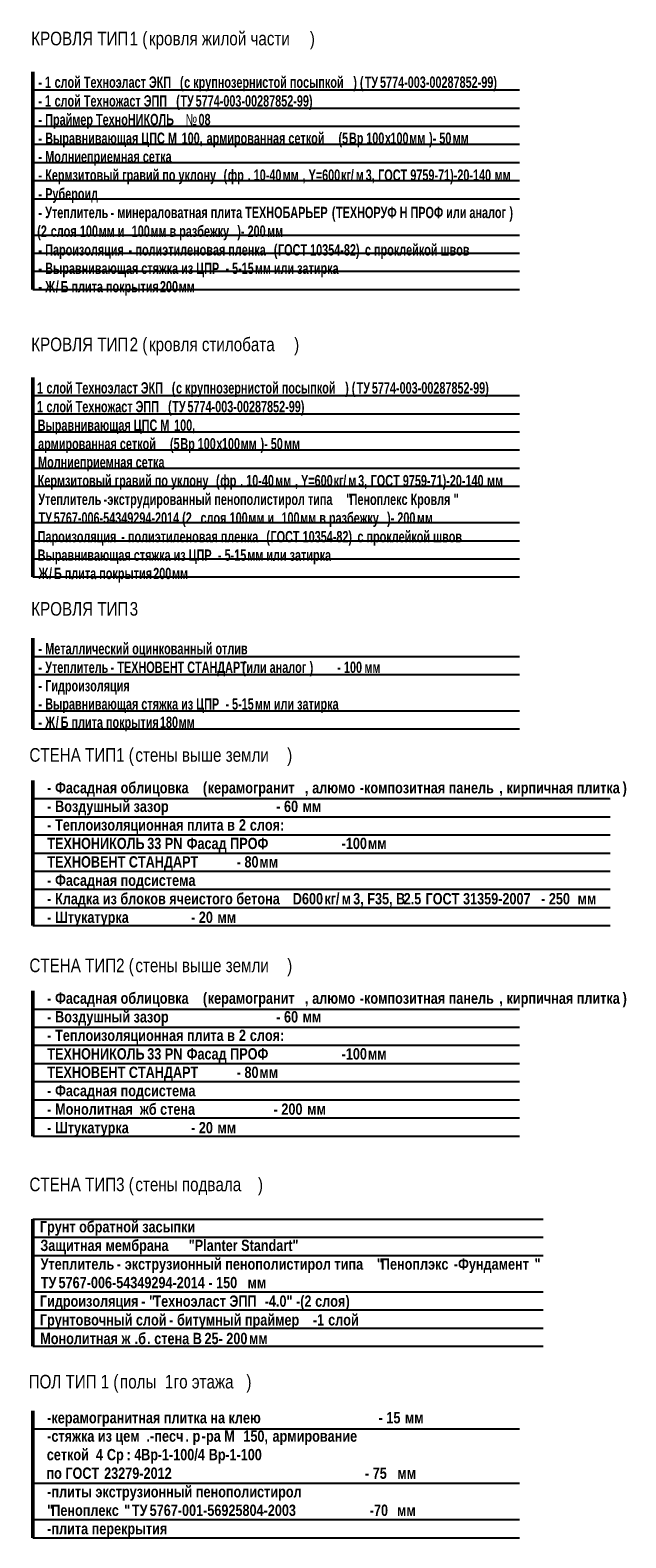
# Model space of a CAD drawing. Header units: millimetres. Extents: x -5898314 to 1055204, y -720802 to 1562611.
# Tile 133 of 256: x -312092 to -298974, y -51197 to -17953. Entities that reach past the tile are written whole.
import ezdxf

# ---------------------------------------------------------------- set-up
doc = ezdxf.new("R2010")
doc.units = ezdxf.units.MM
for name, color, linetype, lineweight in [('Общий01', 7, 'Continuous', 13), ('Стена_ кирпичная кладка нес.', 7, 'Continuous', 70), ('Текст_ общее', 7, 'Continuous', 25)]:
    doc.layers.add(name, color=color, linetype=linetype, lineweight=lineweight)
doc.styles.add('MtXpl_Century_Gothic', font='GOTHIC.TTF')
doc.styles.add('MtXpl_Century_Gothic_1', font='GOTHICB.TTF')
doc.styles.add('MtXpl_Segoe_UI_Symbo', font='seguisym.ttf')

# ---------------------------------------------------------------- blocks, each defined once
blk = doc.blocks.new('разрез1-1')
at = {"layer": 'Общий01', "color": 7, "linetype": 'Continuous', "lineweight": 50, "transparency": 33554687}
for p, q in [((-60927, -141435), (-60927, -146235)), ((-60927, -148175), (-60927, -152575)), ((-60927, -153925), (-60927, -155925)), ((-60927, -160262), (-60927, -157062)), ((-60927, -164902), (-60927, -161702)), ((-60927, -166735), (-60927, -169535)), ((-60927, -173759), (-60927, -170959))]:
    blk.add_line(p, q, dxfattribs=at)
at = {"layer": 'Общий01', "color": 7, "linetype": 'Continuous', "lineweight": 25, "transparency": 33554687}
for p, q in [((-60927, -141835), (-50207, -141835)), ((-60927, -142235), (-50207, -142235)), ((-60927, -142635), (-50207, -142635)), ((-60927, -143035), (-50207, -143035)), ((-60927, -143435), (-50207, -143435)), ((-60927, -143835), (-50207, -143835)), ((-60927, -144235), (-50207, -144235)), ((-60927, -145035), (-50207, -145035)), ((-60927, -145435), (-50207, -145435)), ((-60927, -145835), (-50207, -145835)), ((-60927, -146235), (-50207, -146235)), ((-60927, -148575), (-50207, -148575)), ((-60927, -148975), (-50207, -148975)), ((-60927, -149375), (-50207, -149375)), ((-60927, -149775), (-50207, -149775)), ((-60927, -150175), (-50207, -150175)), ((-60927, -150575), (-50207, -150575)), ((-60927, -151375), (-50207, -151375)), ((-60927, -151775), (-50207, -151775)), ((-60927, -152175), (-50207, -152175)), ((-60927, -152575), (-50207, -152575)), ((-60927, -154325), (-50207, -154325)), ((-60927, -154725), (-50207, -154725)), ((-60927, -155525), (-50207, -155525)), ((-60927, -155925), (-50207, -155925)), ((-60927, -157462), (-48207, -157462)), ((-60927, -157862), (-48207, -157862)), ((-60927, -158262), (-48207, -158262)), ((-60927, -158662), (-48207, -158662)), ((-60927, -159062), (-48207, -159062)), ((-60927, -159462), (-48207, -159462)), ((-60927, -159862), (-48207, -159862)), ((-60927, -160262), (-48207, -160262)), ((-60927, -162102), (-50207, -162102)), ((-60927, -162502), (-50207, -162502)), ((-60927, -162902), (-50207, -162902)), ((-60927, -163302), (-50207, -163302)), ((-60927, -163702), (-50207, -163702)), ((-60927, -164102), (-50207, -164102)), ((-60927, -164502), (-50207, -164502)), ((-60927, -164902), (-50207, -164902)), ((-60927, -166735), (-49687, -166735)), ((-60927, -167135), (-49687, -167135)), ((-60927, -167535), (-49687, -167535)), ((-60927, -168335), (-49687, -168335)), ((-60927, -168735), (-49687, -168735)), ((-60927, -169135), (-49687, -169135)), ((-60927, -169535), (-49687, -169535)), ((-60927, -171359), (-50207, -171359)), ((-60927, -172559), (-50207, -172559)), ((-60927, -173359), (-50207, -173359)), ((-60927, -173759), (-50207, -173759))]:
    blk.add_line(p, q, dxfattribs=at)
at = {"layer": 'Стена_ кирпичная кладка нес.', "color": 7, "transparency": 33554687}
for s, style, width, p in [('- 1 ', 'MtXpl_Century_Gothic_1', 0.714286, (-60803, -141790)), ('слой Техноэласт ЭКП ', 'MtXpl_Century_Gothic_1', 0.714286, (-60445, -141790)), ('(', 'MtXpl_Century_Gothic_1', 0.714286, (-57684, -141790)), ('с крупнозернистой посыпкой', 'MtXpl_Century_Gothic_1', 0.714286, (-57592, -141790)), (') (', 'MtXpl_Century_Gothic_1', 0.714286, (-53867, -141790)), ('ТУ ', 'MtXpl_Century_Gothic_1', 0.714286, (-53615, -141790)), ('5774-003-00287852-99)', 'MtXpl_Century_Gothic_1', 0.714286, (-53279, -141790)), ('- 1 ', 'MtXpl_Century_Gothic_1', 0.714286, (-60803, -142203)), ('слой Техножаст ЭПП ', 'MtXpl_Century_Gothic_1', 0.714286, (-60445, -142203)), ('(', 'MtXpl_Century_Gothic_1', 0.714286, (-57767, -142203)), ('ТУ ', 'MtXpl_Century_Gothic_1', 0.714286, (-57675, -142203)), ('5774-003-00287852-99)', 'MtXpl_Century_Gothic_1', 0.714286, (-57340, -142203)), ('- ', 'MtXpl_Century_Gothic_1', 0.714286, (-60803, -142614)), ('Праймер ТехноНИКОЛЬ ', 'MtXpl_Century_Gothic_1', 0.714286, (-60652, -142614)), ('№', 'MtXpl_Segoe_UI_Symbo', 0.714286, (-57562, -142614)), ('08', 'MtXpl_Century_Gothic_1', 0.714286, (-57276, -142614)), ('- ', 'MtXpl_Century_Gothic_1', 0.714286, (-60803, -143025)), ('Выравнивающая ЦПС М', 'MtXpl_Century_Gothic_1', 0.714286, (-60652, -143025)), ('100, ', 'MtXpl_Century_Gothic_1', 0.714286, (-57648, -143025)), ('армированная сеткой ', 'MtXpl_Century_Gothic_1', 0.714286, (-57097, -143025)), ('(5', 'MtXpl_Century_Gothic_1', 0.714286, (-54193, -143025)), ('Вр ', 'MtXpl_Century_Gothic_1', 0.714286, (-53963, -143025)), ('100', 'MtXpl_Century_Gothic_1', 0.714286, (-53582, -143025)), ('х', 'MtXpl_Century_Gothic_1', 0.714286, (-53169, -143025)), ('100', 'MtXpl_Century_Gothic_1', 0.714286, (-53049, -143025)), ('мм', 'MtXpl_Century_Gothic_1', 0.714286, (-52635, -143025)), (')- 50', 'MtXpl_Century_Gothic_1', 0.714286, (-52198, -143025)), ('мм', 'MtXpl_Century_Gothic_1', 0.714286, (-51680, -143025)), ('Молниеприемная сетка', 'MtXpl_Century_Gothic_1', 0.714286, (-60652, -143432)), ('- ', 'MtXpl_Century_Gothic_1', 0.714286, (-60803, -143432)), ('Кермзитовый гравий по уклону ', 'MtXpl_Century_Gothic_1', 0.714286, (-60652, -143839)), ('(', 'MtXpl_Century_Gothic_1', 0.714286, (-56724, -143839)), ('фр', 'MtXpl_Century_Gothic_1', 0.714286, (-56632, -143839)), ('. 10-40', 'MtXpl_Century_Gothic_1', 0.714286, (-56193, -143839)), (', Y=600', 'MtXpl_Century_Gothic_1', 0.714286, (-54985, -143839)), ('/', 'MtXpl_Century_Gothic_1', 0.714286, (-53922, -143839)), ('3, ', 'MtXpl_Century_Gothic_1', 0.714286, (-53594, -143839)), ('ГОСТ ', 'MtXpl_Century_Gothic_1', 0.714286, (-53319, -143839)), ('9759-71)-20-140', 'MtXpl_Century_Gothic_1', 0.714286, (-52611, -143839)), ('- ', 'MtXpl_Century_Gothic_1', 0.714286, (-60803, -143839)), ('мм', 'MtXpl_Century_Gothic_1', 0.714286, (-55422, -143839)), ('кг', 'MtXpl_Century_Gothic_1', 0.714286, (-54136, -143839)), ('м', 'MtXpl_Century_Gothic_1', 0.714286, (-53813, -143839)), ('мм', 'MtXpl_Century_Gothic_1', 0.714286, (-50756, -143839)), ('- ', 'MtXpl_Century_Gothic_1', 0.714286, (-60803, -144251)), ('Рубероид', 'MtXpl_Century_Gothic_1', 0.714286, (-60652, -144251)), ('- ', 'MtXpl_Century_Gothic_1', 0.714286, (-60803, -144663)), ('Утеплитель ', 'MtXpl_Century_Gothic_1', 0.714286, (-60652, -144663)), ('- ', 'MtXpl_Century_Gothic_1', 0.714286, (-59214, -144663)), ('минераловатная плита ТЕХНОБАРЬЕР ', 'MtXpl_Century_Gothic_1', 0.714286, (-59063, -144663)), ('(', 'MtXpl_Century_Gothic_1', 0.714286, (-54339, -144663)), ('ТЕХНОРУФ Н ПРОФ или аналог', 'MtXpl_Century_Gothic_1', 0.714286, (-54247, -144663)), (')', 'MtXpl_Century_Gothic_1', 0.714286, (-50428, -144663)), ('(2 ', 'MtXpl_Century_Gothic_1', 0.714286, (-60828, -145075)), ('слоя ', 'MtXpl_Century_Gothic_1', 0.714286, (-60530, -145075)), ('100', 'MtXpl_Century_Gothic_1', 0.714286, (-59889, -145075)), ('мм и ', 'MtXpl_Century_Gothic_1', 0.714286, (-59475, -145075)), ('100', 'MtXpl_Century_Gothic_1', 0.714286, (-58747, -145075)), ('мм в разбежку', 'MtXpl_Century_Gothic_1', 0.714286, (-58334, -145075)), (')- 200', 'MtXpl_Century_Gothic_1', 0.714286, (-56421, -145075)), ('мм', 'MtXpl_Century_Gothic_1', 0.714286, (-55765, -145075)), ('Пароизоляция ', 'MtXpl_Century_Gothic_1', 0.714286, (-60652, -145487)), ('(', 'MtXpl_Century_Gothic_1', 0.714286, (-55617, -145487)), ('ГОСТ ', 'MtXpl_Century_Gothic_1', 0.714286, (-55525, -145487)), ('10354-82) ', 'MtXpl_Century_Gothic_1', 0.714286, (-54818, -145487)), ('с проклейкой швов', 'MtXpl_Century_Gothic_1', 0.714286, (-53610, -145487)), ('- ', 'MtXpl_Century_Gothic_1', 0.714286, (-60803, -145487)), ('- ', 'MtXpl_Century_Gothic_1', 0.714286, (-58816, -145487)), ('полиэтиленовая пленка ', 'MtXpl_Century_Gothic_1', 0.714286, (-58664, -145487)), ('- ', 'MtXpl_Century_Gothic_1', 0.714286, (-60803, -145894)), ('Выравнивающая стяжка из ЦПР ', 'MtXpl_Century_Gothic_1', 0.714286, (-60652, -145894)), ('- 5-15', 'MtXpl_Century_Gothic_1', 0.714286, (-56683, -145894)), ('мм или затирка', 'MtXpl_Century_Gothic_1', 0.714286, (-56035, -145894)), ('- ', 'MtXpl_Century_Gothic_1', 0.714286, (-60803, -146299)), ('Ж', 'MtXpl_Century_Gothic_1', 0.714286, (-60652, -146299)), ('/', 'MtXpl_Century_Gothic_1', 0.714286, (-60420, -146299)), ('Б плита покрытия ', 'MtXpl_Century_Gothic_1', 0.714286, (-60311, -146299)), ('200', 'MtXpl_Century_Gothic_1', 0.714286, (-58126, -146299)), ('мм', 'MtXpl_Century_Gothic_1', 0.714286, (-57712, -146299)), ('слой Техноэласт ЭКП ', 'MtXpl_Century_Gothic_1', 0.714286, (-60624, -148530)), ('(', 'MtXpl_Century_Gothic_1', 0.714286, (-57863, -148530)), ('с крупнозернистой посыпкой', 'MtXpl_Century_Gothic_1', 0.714286, (-57771, -148530)), (') (', 'MtXpl_Century_Gothic_1', 0.714286, (-54046, -148530)), ('5774-003-00287852-99)', 'MtXpl_Century_Gothic_1', 0.714286, (-53458, -148530)), ('1 ', 'MtXpl_Century_Gothic_1', 0.714286, (-60831, -148530)), ('ТУ ', 'MtXpl_Century_Gothic_1', 0.714286, (-53793, -148530)), ('1 ', 'MtXpl_Century_Gothic_1', 0.714286, (-60831, -148943)), ('слой Техножаст ЭПП ', 'MtXpl_Century_Gothic_1', 0.714286, (-60624, -148943)), ('(', 'MtXpl_Century_Gothic_1', 0.714286, (-57946, -148943)), ('ТУ ', 'MtXpl_Century_Gothic_1', 0.714286, (-57854, -148943)), ('5774-003-00287852-99)', 'MtXpl_Century_Gothic_1', 0.714286, (-57519, -148943)), ('Выравнивающая ЦПС М', 'MtXpl_Century_Gothic_1', 0.714286, (-60818, -149353)), ('100,', 'MtXpl_Century_Gothic_1', 0.714286, (-57813, -149353)), ('армированная сеткой ', 'MtXpl_Century_Gothic_1', 0.714286, (-60809, -149763)), ('(5', 'MtXpl_Century_Gothic_1', 0.714286, (-57905, -149763)), ('Вр ', 'MtXpl_Century_Gothic_1', 0.714286, (-57675, -149763)), ('100', 'MtXpl_Century_Gothic_1', 0.714286, (-57294, -149763)), ('х', 'MtXpl_Century_Gothic_1', 0.714286, (-56881, -149763)), ('100', 'MtXpl_Century_Gothic_1', 0.714286, (-56761, -149763)), ('мм', 'MtXpl_Century_Gothic_1', 0.714286, (-56347, -149763)), (')- 50', 'MtXpl_Century_Gothic_1', 0.714286, (-55910, -149763)), ('мм', 'MtXpl_Century_Gothic_1', 0.714286, (-55392, -149763)), ('Молниеприемная сетка', 'MtXpl_Century_Gothic_1', 0.714286, (-60809, -150169)), ('Кермзитовый гравий по уклону ', 'MtXpl_Century_Gothic_1', 0.714286, (-60817, -150576)), ('(', 'MtXpl_Century_Gothic_1', 0.714286, (-56889, -150576)), ('фр', 'MtXpl_Century_Gothic_1', 0.714286, (-56797, -150576)), ('. 10-40', 'MtXpl_Century_Gothic_1', 0.714286, (-56358, -150576)), ('мм', 'MtXpl_Century_Gothic_1', 0.714286, (-55587, -150576)), (', Y=600', 'MtXpl_Century_Gothic_1', 0.714286, (-55150, -150576)), ('кг', 'MtXpl_Century_Gothic_1', 0.714286, (-54301, -150576)), ('/', 'MtXpl_Century_Gothic_1', 0.714286, (-54087, -150576)), ('м', 'MtXpl_Century_Gothic_1', 0.714286, (-53978, -150576)), ('3, ', 'MtXpl_Century_Gothic_1', 0.714286, (-53760, -150576)), ('ГОСТ ', 'MtXpl_Century_Gothic_1', 0.714286, (-53484, -150576)), ('9759-71)-20-140', 'MtXpl_Century_Gothic_1', 0.714286, (-52776, -150576)), ('мм', 'MtXpl_Century_Gothic_1', 0.714286, (-50921, -150576)), ('Утеплитель ', 'MtXpl_Century_Gothic_1', 0.714286, (-60804, -150988)), ('-', 'MtXpl_Century_Gothic_1', 0.714286, (-59366, -150988)), ('экструдированный пенополистирол типа ', 'MtXpl_Century_Gothic_1', 0.714286, (-59283, -150988)), ('"', 'MtXpl_Century_Gothic_1', 0.714286, (-54024, -150988)), ('Пеноплекс Кровля', 'MtXpl_Century_Gothic_1', 0.714286, (-53947, -150988)), ('"', 'MtXpl_Century_Gothic_1', 0.714286, (-51657, -150988)), ('ТУ ', 'MtXpl_Century_Gothic_1', 0.714286, (-60800, -151399)), ('5767-006-54349294-2014 (2 ', 'MtXpl_Century_Gothic_1', 0.714286, (-60464, -151399)), ('слоя ', 'MtXpl_Century_Gothic_1', 0.714286, (-57231, -151399)), ('100', 'MtXpl_Century_Gothic_1', 0.714286, (-56591, -151399)), ('мм и ', 'MtXpl_Century_Gothic_1', 0.714286, (-56177, -151399)), ('100', 'MtXpl_Century_Gothic_1', 0.714286, (-55449, -151399)), ('мм в разбежку', 'MtXpl_Century_Gothic_1', 0.714286, (-55036, -151399)), (')- 200', 'MtXpl_Century_Gothic_1', 0.714286, (-53123, -151399)), ('мм', 'MtXpl_Century_Gothic_1', 0.714286, (-52467, -151399)), ('Пароизоляция ', 'MtXpl_Century_Gothic_1', 0.714286, (-60817, -151811)), ('(', 'MtXpl_Century_Gothic_1', 0.714286, (-55782, -151811)), ('ГОСТ ', 'MtXpl_Century_Gothic_1', 0.714286, (-55690, -151811)), ('10354-82) ', 'MtXpl_Century_Gothic_1', 0.714286, (-54983, -151811)), ('с проклейкой швов', 'MtXpl_Century_Gothic_1', 0.714286, (-53775, -151811)), ('- ', 'MtXpl_Century_Gothic_1', 0.714286, (-58981, -151811)), ('полиэтиленовая пленка ', 'MtXpl_Century_Gothic_1', 0.714286, (-58829, -151811)), ('Выравнивающая стяжка из ЦПР ', 'MtXpl_Century_Gothic_1', 0.714286, (-60818, -152218)), ('- 5-15', 'MtXpl_Century_Gothic_1', 0.714286, (-56848, -152218)), ('мм или затирка', 'MtXpl_Century_Gothic_1', 0.714286, (-56201, -152218)), ('Ж', 'MtXpl_Century_Gothic_1', 0.714286, (-60800, -152623)), ('/', 'MtXpl_Century_Gothic_1', 0.714286, (-60568, -152623)), ('Б плита покрытия ', 'MtXpl_Century_Gothic_1', 0.714286, (-60459, -152623)), ('200', 'MtXpl_Century_Gothic_1', 0.714286, (-58274, -152623)), ('мм', 'MtXpl_Century_Gothic_1', 0.714286, (-57861, -152623)), ('- ', 'MtXpl_Century_Gothic_1', 0.714286, (-60803, -154280)), ('Металлический оцинкованный отлив', 'MtXpl_Century_Gothic_1', 0.714286, (-60652, -154280)), ('- ', 'MtXpl_Century_Gothic_1', 0.714286, (-60803, -154691)), ('Утеплитель ', 'MtXpl_Century_Gothic_1', 0.714286, (-60652, -154691)), ('- ', 'MtXpl_Century_Gothic_1', 0.714286, (-59214, -154691)), ('ТЕХНОВЕНТ СТАНДАРТ ', 'MtXpl_Century_Gothic_1', 0.714286, (-59063, -154691)), ('(', 'MtXpl_Century_Gothic_1', 0.714286, (-56313, -154691)), ('или аналог', 'MtXpl_Century_Gothic_1', 0.714286, (-56221, -154691)), (')        - 100', 'MtXpl_Century_Gothic_1', 0.714286, (-54829, -154691)), ('мм', 'MtXpl_Century_Gothic_1', 0.714286, (-53622, -154691)), ('Гидроизоляция', 'MtXpl_Century_Gothic_1', 0.714286, (-60652, -155098)), ('- ', 'MtXpl_Century_Gothic_1', 0.714286, (-60803, -155098)), ('Выравнивающая стяжка из ЦПР ', 'MtXpl_Century_Gothic_1', 0.714286, (-60652, -155499)), ('- 5-15', 'MtXpl_Century_Gothic_1', 0.714286, (-56683, -155499)), ('- ', 'MtXpl_Century_Gothic_1', 0.714286, (-60803, -155499)), ('мм или затирка', 'MtXpl_Century_Gothic_1', 0.714286, (-56035, -155499)), ('- ', 'MtXpl_Century_Gothic_1', 0.714286, (-60803, -155904)), ('Ж', 'MtXpl_Century_Gothic_1', 0.714286, (-60652, -155904)), ('/', 'MtXpl_Century_Gothic_1', 0.714286, (-60420, -155904)), ('Б плита покрытия ', 'MtXpl_Century_Gothic_1', 0.714286, (-60311, -155904)), ('180', 'MtXpl_Century_Gothic_1', 0.714286, (-58126, -155904)), ('мм', 'MtXpl_Century_Gothic_1', 0.714286, (-57712, -155904)), ('- ', 'MtXpl_Century_Gothic_1', 0.833333, (-60611, -157347)), ('Фасадная облицовка ', 'MtXpl_Century_Gothic_1', 0.833333, (-60434, -157347)), ('(', 'MtXpl_Century_Gothic_1', 0.833333, (-57179, -157347)), ('керамогранит', 'MtXpl_Century_Gothic_1', 0.833333, (-57072, -157347)), ('алюмо', 'MtXpl_Century_Gothic_1', 0.833333, (-54772, -157347)), ('-', 'MtXpl_Century_Gothic_1', 0.833333, (-53726, -157347)), ('композитная панель', 'MtXpl_Century_Gothic_1', 0.833333, (-53630, -157347)), ('кирпичная плитка', 'MtXpl_Century_Gothic_1', 0.833333, (-50491, -157347)), (')', 'MtXpl_Century_Gothic_1', 0.833333, (-47935, -157347)), ('Воздушный зазор                             ', 'MtXpl_Century_Gothic_1', 0.833333, (-60434, -157758)), ('- 60 ', 'MtXpl_Century_Gothic_1', 0.833333, (-55563, -157758)), ('мм', 'MtXpl_Century_Gothic_1', 0.833333, (-54984, -157758)), (', ', 'MtXpl_Century_Gothic_1', 0.833333, (-54933, -157347)), (', ', 'MtXpl_Century_Gothic_1', 0.833333, (-50652, -157347)), ('- ', 'MtXpl_Century_Gothic_1', 0.833333, (-60611, -157758)), ('- ', 'MtXpl_Century_Gothic_1', 0.833333, (-60611, -158167)), ('Теплоизоляционная плита в ', 'MtXpl_Century_Gothic_1', 0.833333, (-60434, -158167)), ('2 ', 'MtXpl_Century_Gothic_1', 0.833333, (-56386, -158167)), ('слоя', 'MtXpl_Century_Gothic_1', 0.833333, (-56145, -158167)), (':', 'MtXpl_Century_Gothic_1', 0.833333, (-55478, -158167)), ('ТЕХНОНИКОЛЬ ', 'MtXpl_Century_Gothic_1', 0.833333, (-60606, -158575)), ('33 PN ', 'MtXpl_Century_Gothic_1', 0.833333, (-58405, -158575)), ('Фасад ПРОФ                  ', 'MtXpl_Century_Gothic_1', 0.833333, (-57536, -158575)), ('-100', 'MtXpl_Century_Gothic_1', 0.833333, (-54124, -158575)), ('мм', 'MtXpl_Century_Gothic_1', 0.833333, (-53545, -158575)), ('ТЕХНОВЕНТ СТАНДАРТ             ', 'MtXpl_Century_Gothic_1', 0.833333, (-60606, -158982)), ('- 80', 'MtXpl_Century_Gothic_1', 0.833333, (-56434, -158982)), ('мм', 'MtXpl_Century_Gothic_1', 0.833333, (-55936, -158982)), ('Фасадная подсистема', 'MtXpl_Century_Gothic_1', 0.833333, (-60434, -159387)), ('- ', 'MtXpl_Century_Gothic_1', 0.833333, (-60611, -159387)), ('Кладка из блоков ячеистого бетона ', 'MtXpl_Century_Gothic_1', 0.833333, (-60434, -159794)), ('D600', 'MtXpl_Century_Gothic_1', 0.833333, (-55199, -159794)), ('/', 'MtXpl_Century_Gothic_1', 0.833333, (-54250, -159794)), ('3, F35, ', 'MtXpl_Century_Gothic_1', 0.833333, (-53869, -159794)), ('В', 'MtXpl_Century_Gothic_1', 0.833333, (-52925, -159794)), ('2.5 ', 'MtXpl_Century_Gothic_1', 0.833333, (-52758, -159794)), ('ГОСТ ', 'MtXpl_Century_Gothic_1', 0.833333, (-52276, -159794)), ('31359-2007   - 250 ', 'MtXpl_Century_Gothic_1', 0.833333, (-51450, -159794)), ('- ', 'MtXpl_Century_Gothic_1', 0.833333, (-60611, -159794)), ('кг', 'MtXpl_Century_Gothic_1', 0.833333, (-54501, -159794)), ('м', 'MtXpl_Century_Gothic_1', 0.833333, (-54124, -159794)), ('мм', 'MtXpl_Century_Gothic_1', 0.833333, (-48927, -159794)), ('- ', 'MtXpl_Century_Gothic_1', 0.833333, (-60611, -160203)), ('Штукатурка                ', 'MtXpl_Century_Gothic_1', 0.833333, (-60434, -160203)), ('- 20 ', 'MtXpl_Century_Gothic_1', 0.833333, (-57439, -160203)), ('мм', 'MtXpl_Century_Gothic_1', 0.833333, (-56860, -160203)), ('- ', 'MtXpl_Century_Gothic_1', 0.833333, (-60611, -161987)), ('Фасадная облицовка ', 'MtXpl_Century_Gothic_1', 0.833333, (-60434, -161987)), ('(', 'MtXpl_Century_Gothic_1', 0.833333, (-57179, -161987)), ('керамогранит', 'MtXpl_Century_Gothic_1', 0.833333, (-57072, -161987)), ('алюмо', 'MtXpl_Century_Gothic_1', 0.833333, (-54772, -161987)), ('-', 'MtXpl_Century_Gothic_1', 0.833333, (-53726, -161987)), ('композитная панель', 'MtXpl_Century_Gothic_1', 0.833333, (-53630, -161987)), ('кирпичная плитка', 'MtXpl_Century_Gothic_1', 0.833333, (-50491, -161987)), (')', 'MtXpl_Century_Gothic_1', 0.833333, (-47935, -161987)), ('Воздушный зазор                             ', 'MtXpl_Century_Gothic_1', 0.833333, (-60434, -162398)), ('- 60 ', 'MtXpl_Century_Gothic_1', 0.833333, (-55563, -162398)), ('мм', 'MtXpl_Century_Gothic_1', 0.833333, (-54984, -162398)), (', ', 'MtXpl_Century_Gothic_1', 0.833333, (-54933, -161987)), (', ', 'MtXpl_Century_Gothic_1', 0.833333, (-50652, -161987)), ('- ', 'MtXpl_Century_Gothic_1', 0.833333, (-60611, -162398)), ('Теплоизоляционная плита в ', 'MtXpl_Century_Gothic_1', 0.833333, (-60434, -162807)), ('2 ', 'MtXpl_Century_Gothic_1', 0.833333, (-56386, -162807)), ('- ', 'MtXpl_Century_Gothic_1', 0.833333, (-60611, -162807)), ('слоя', 'MtXpl_Century_Gothic_1', 0.833333, (-56145, -162807)), (':', 'MtXpl_Century_Gothic_1', 0.833333, (-55478, -162807)), ('ТЕХНОНИКОЛЬ ', 'MtXpl_Century_Gothic_1', 0.833333, (-60606, -163215)), ('33 PN ', 'MtXpl_Century_Gothic_1', 0.833333, (-58405, -163215)), ('Фасад ПРОФ                  ', 'MtXpl_Century_Gothic_1', 0.833333, (-57536, -163215)), ('-100', 'MtXpl_Century_Gothic_1', 0.833333, (-54124, -163215)), ('мм', 'MtXpl_Century_Gothic_1', 0.833333, (-53545, -163215)), ('ТЕХНОВЕНТ СТАНДАРТ             ', 'MtXpl_Century_Gothic_1', 0.833333, (-60606, -163622)), ('- 80', 'MtXpl_Century_Gothic_1', 0.833333, (-56434, -163622)), ('мм', 'MtXpl_Century_Gothic_1', 0.833333, (-55936, -163622)), ('Фасадная подсистема', 'MtXpl_Century_Gothic_1', 0.833333, (-60434, -164027)), ('- ', 'MtXpl_Century_Gothic_1', 0.833333, (-60611, -164027)), ('Монолитная  жб стена                   ', 'MtXpl_Century_Gothic_1', 0.833333, (-60434, -164434)), ('- 200 ', 'MtXpl_Century_Gothic_1', 0.833333, (-55621, -164434)), ('- ', 'MtXpl_Century_Gothic_1', 0.833333, (-60611, -164434)), ('мм', 'MtXpl_Century_Gothic_1', 0.833333, (-54882, -164434)), ('- ', 'MtXpl_Century_Gothic_1', 0.833333, (-60611, -164843)), ('Штукатурка                ', 'MtXpl_Century_Gothic_1', 0.833333, (-60434, -164843)), ('- 20 ', 'MtXpl_Century_Gothic_1', 0.833333, (-57439, -164843)), ('мм', 'MtXpl_Century_Gothic_1', 0.833333, (-56860, -164843)), ('Грунт обратной засыпки', 'MtXpl_Century_Gothic_1', 0.833333, (-60770, -167027)), ('Защитная мембрана ', 'MtXpl_Century_Gothic_1', 0.833333, (-60759, -167438)), ('"Planter Standart"', 'MtXpl_Century_Gothic_1', 0.833333, (-57491, -167438)), ('Утеплитель ', 'MtXpl_Century_Gothic_1', 0.833333, (-60754, -167849)), ('- ', 'MtXpl_Century_Gothic_1', 0.833333, (-59077, -167849)), ('экструзионный пенополистирол типа ', 'MtXpl_Century_Gothic_1', 0.833333, (-58900, -167849)), ('"', 'MtXpl_Century_Gothic_1', 0.833333, (-53348, -167849)), ('Пеноплэкс', 'MtXpl_Century_Gothic_1', 0.833333, (-53259, -167849)), ('-', 'MtXpl_Century_Gothic_1', 0.833333, (-51655, -167849)), ('Фундамент', 'MtXpl_Century_Gothic_1', 0.833333, (-51559, -167849)), ('"', 'MtXpl_Century_Gothic_1', 0.833333, (-49875, -167849)), ('ТУ ', 'MtXpl_Century_Gothic_1', 0.833333, (-60749, -168258)), ('5767-006-54349294-2014 - 150 ', 'MtXpl_Century_Gothic_1', 0.833333, (-60358, -168258)), ('мм', 'MtXpl_Century_Gothic_1', 0.833333, (-56196, -168258)), ('Гидроизоляция ', 'MtXpl_Century_Gothic_1', 0.833333, (-60770, -168668)), ('- "', 'MtXpl_Century_Gothic_1', 0.833333, (-58535, -168668)), ('Техноэласт ЭПП ', 'MtXpl_Century_Gothic_1', 0.833333, (-58269, -168668)), ('-4.0" -(2 ', 'MtXpl_Century_Gothic_1', 0.833333, (-55818, -168668)), ('слоя', 'MtXpl_Century_Gothic_1', 0.833333, (-54706, -168668)), (')', 'MtXpl_Century_Gothic_1', 0.833333, (-54038, -168668)), ('Грунтовочный слой ', 'MtXpl_Century_Gothic_1', 0.833333, (-60770, -169080)), ('битумный праймер ', 'MtXpl_Century_Gothic_1', 0.833333, (-57749, -169080)), ('-1 ', 'MtXpl_Century_Gothic_1', 0.833333, (-54757, -169080)), ('слой', 'MtXpl_Century_Gothic_1', 0.833333, (-54420, -169080)), ('б', 'MtXpl_Century_Gothic_1', 0.833333, (-58604, -169491)), ('- ', 'MtXpl_Century_Gothic_1', 0.833333, (-57925, -169080)), ('Монолитная ж', 'MtXpl_Century_Gothic_1', 0.833333, (-60761, -169491)), ('.', 'MtXpl_Century_Gothic_1', 0.833333, (-58685, -169491)), ('. ', 'MtXpl_Century_Gothic_1', 0.833333, (-58410, -169491)), ('стена В', 'MtXpl_Century_Gothic_1', 0.833333, (-58250, -169491)), ('25- 200', 'MtXpl_Century_Gothic_1', 0.833333, (-57144, -169491)), ('мм', 'MtXpl_Century_Gothic_1', 0.833333, (-56164, -169491)), ('-', 'MtXpl_Century_Gothic_1', 0.833333, (-60611, -171238)), ('керамогранитная плитка на клею                            ', 'MtXpl_Century_Gothic_1', 0.833333, (-60515, -171238)), ('- 15 ', 'MtXpl_Century_Gothic_1', 0.833333, (-53309, -171238)), ('мм', 'MtXpl_Century_Gothic_1', 0.833333, (-52731, -171238)), ('-', 'MtXpl_Century_Gothic_1', 0.833333, (-60611, -171643)), ('стяжка из цем', 'MtXpl_Century_Gothic_1', 0.833333, (-60515, -171643)), ('.-', 'MtXpl_Century_Gothic_1', 0.833333, (-58425, -171643)), ('песч', 'MtXpl_Century_Gothic_1', 0.833333, (-58249, -171643)), ('р', 'MtXpl_Century_Gothic_1', 0.833333, (-57406, -171643)), ('-', 'MtXpl_Century_Gothic_1', 0.833333, (-57208, -171643)), ('ра М ', 'MtXpl_Century_Gothic_1', 0.833333, (-57111, -171643)), ('150, ', 'MtXpl_Century_Gothic_1', 0.833333, (-56288, -171643)), ('армирование', 'MtXpl_Century_Gothic_1', 0.833333, (-55646, -171643)), ('сеткой ', 'MtXpl_Century_Gothic_1', 0.833333, (-60617, -172052)), ('4 ', 'MtXpl_Century_Gothic_1', 0.833333, (-59535, -172052)), ('Ср', 'MtXpl_Century_Gothic_1', 0.833333, (-59294, -172052)), (': 4', 'MtXpl_Century_Gothic_1', 0.833333, (-58860, -172052)), ('Вр', 'MtXpl_Century_Gothic_1', 0.833333, (-58539, -172052)), ('-1-100/4', 'MtXpl_Century_Gothic_1', 0.833333, (-58174, -172052)), ('. ', 'MtXpl_Century_Gothic_1', 0.833333, (-57566, -171643)), ('Вр', 'MtXpl_Century_Gothic_1', 0.833333, (-57051, -172052)), ('-1-100', 'MtXpl_Century_Gothic_1', 0.833333, (-56687, -172052)), ('по ГОСТ ', 'MtXpl_Century_Gothic_1', 0.833333, (-60624, -172461)), ('23279-2012                                                       - 75', 'MtXpl_Century_Gothic_1', 0.833333, (-59354, -172461)), ('мм', 'MtXpl_Century_Gothic_1', 0.833333, (-52897, -172461)), ('-', 'MtXpl_Century_Gothic_1', 0.833333, (-60611, -172870)), ('плиты экструзионный пенополистирол', 'MtXpl_Century_Gothic_1', 0.833333, (-60515, -172870)), ('"', 'MtXpl_Century_Gothic_1', 0.833333, (-60609, -173279)), ('Пеноплекс', 'MtXpl_Century_Gothic_1', 0.833333, (-60519, -173279)), ('" ', 'MtXpl_Century_Gothic_1', 0.833333, (-58913, -173279)), ('ТУ ', 'MtXpl_Century_Gothic_1', 0.833333, (-58743, -173279)), ('5767-001-56925804-2003                     -70', 'MtXpl_Century_Gothic_1', 0.833333, (-58352, -173279)), ('мм', 'MtXpl_Century_Gothic_1', 0.833333, (-52904, -173279)), ('плита перекрытия', 'MtXpl_Century_Gothic_1', 0.833333, (-60515, -173684)), ('-', 'MtXpl_Century_Gothic_1', 0.833333, (-60611, -173684))]:
    blk.add_text(s, height=250, dxfattribs=dict(at, style=style, width=width)).set_placement(p)
at = {"layer": 'Текст_ общее', "color": 136, "transparency": 33554687, "style": 'MtXpl_Century_Gothic', "width": 0.833333}
for s, p in [('КРОВЛЯ ТИП ', (-60960, -140852)), ('1 (', (-58792, -140852)), ('кровля жилой части', (-58367, -140852)), (')', (-54824, -140852)), ('2 (', (-58792, -147596)), ('кровля стилобата', (-58367, -147596)), (')', (-55170, -147596)), ('КРОВЛЯ ТИП ', (-60960, -147596)), ('КРОВЛЯ ТИП ', (-60960, -153428)), ('3', (-58792, -153428)), ('СТЕНА ТИП ', (-61000, -156649)), ('1 (', (-59091, -156649)), ('стены выше земли', (-58666, -156649)), (')', (-55323, -156649)), ('СТЕНА ТИП ', (-61000, -161289)), ('2 (', (-59091, -161289)), ('стены выше земли', (-58666, -161289)), (')', (-55323, -161289)), ('СТЕНА ТИП ', (-61000, -166119)), ('3 (', (-59091, -166119)), (')', (-55967, -166119)), ('стены подвала', (-58666, -166119)), ('ПОЛ ТИП ', (-61017, -170468)), ('1 (', (-59430, -170468)), ('1', (-58019, -170468)), (')', (-56221, -170468)), ('полы ', (-59005, -170468)), ('го этажа', (-57824, -170468))]:
    blk.add_text(s, height=300, dxfattribs=at).set_placement(p)

msp = doc.modelspace()

# ---------------------------------------------------------------- block references
msp.add_blockref('разрез1-1', (-251108.76, 122564.84))

doc.saveas('drawing.dxf')
